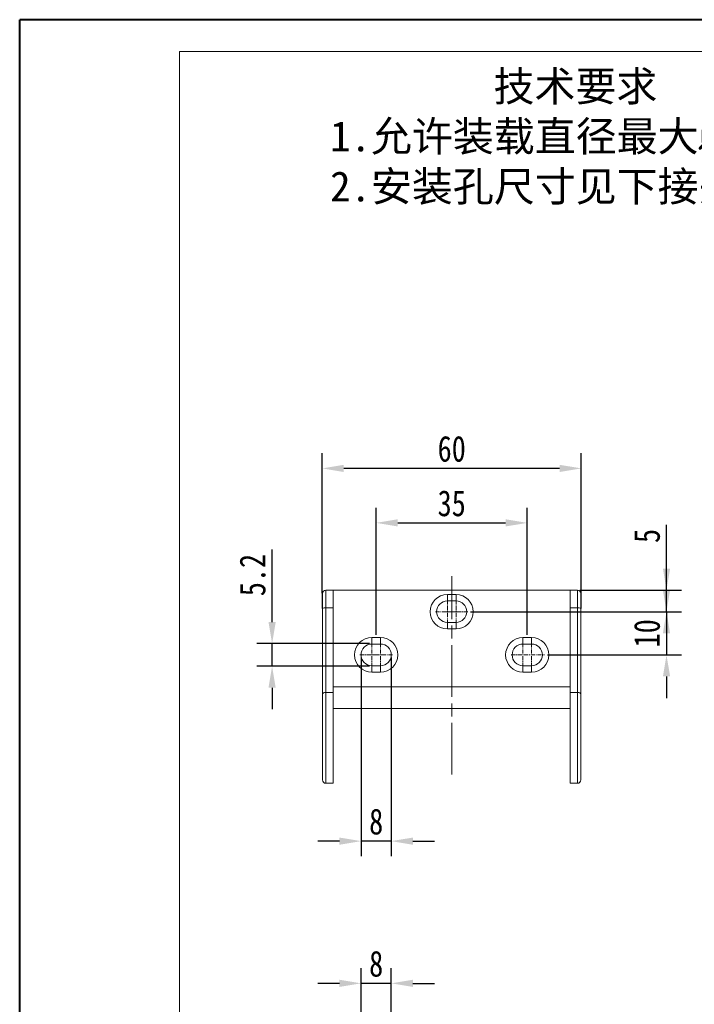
# Model space of a CAD drawing. Header units: millimetres. Extents: x 2934 to 3561, y -490 to -50.
# Tile 3 of 29: x 2934 to 3090, y -278 to -50. Entities that reach past the tile are written whole.
import ezdxf

# ---------------------------------------------------------------- set-up
doc = ezdxf.new("R2010")
doc.units = ezdxf.units.MM
doc.linetypes.add('ACAD_ISO08W100', pattern=[36, 24, -3, 6, -3])
doc.linetypes.add('CENTER', pattern=[0.6, 0.375, -0.075, 0.075, -0.075])
doc.layers.add('中心线', color=1, linetype='CENTER', lineweight=25)
doc.styles.get("Standard").update_dxf_attribs({"font": '仿宋_GB2312.ttf', "width": 0.8})
doc.styles.add('样式 6', font='仿宋_GB2312.ttf')
doc.dimstyles.new('副本 ISO-25.1', dxfattribs={"dimtxt": 6, "dimasz": 5, "dimexe": 3.5, "dimexo": 0.625, "dimgap": 1.5, "dimtad": 1, "dimdsep": 46, "dimtxsty": 'Standard', "dimcen": 2.5, "dimadec": 0, "dimazin": 0, "dimtfac": 1, "dimtmove": 0, "dimatfit": 3, "dimfxl": 0, "dimarcsym": 0})

# ---------------------------------------------------------------- blocks, each defined once
blk = doc.blocks.new('*D349')
at = {"color": 0, "lineweight": -2}
for p, q in [((3083.4, -177.13), (3083.4, -167.02)), ((3063.3, -182.13), (3086.9, -182.13)), ((3083.4, -187.13), (3083.4, -182.13)), ((3038.01, -187.13), (3086.9, -187.13)), ((3083.4, -192.13), (3083.4, -197.13))]:
    blk.add_line(p, q, dxfattribs=at)
at = {"color": 0, "lineweight": 9}
for points in [[(3082.57, -177.13), (3084.24, -177.13), (3083.4, -182.13)], [(3082.57, -192.13), (3084.24, -192.13), (3083.4, -187.13)]]:
    blk.add_solid(points, dxfattribs=at)
at = {"layer": 'Defpoints', "color": 0, "lineweight": 9}
for p in [(3062.68, -182.13), (3083.4, -182.13), (3037.39, -187.13)]:
    blk.add_point(p, dxfattribs=at)
at = {"color": 0, "lineweight": 9, "insert": (3078.9, -169.58), "char_height": 6, "attachment_point": 5, "rotation": 90}
blk.add_mtext('5', dxfattribs=at)
blk = doc.blocks.new('*D350')
at = {"color": 0, "lineweight": -2}
for p, q in [((3083.4, -182.13), (3083.4, -177.13)), ((3038.01, -187.13), (3086.9, -187.13)), ((3083.4, -187.13), (3083.4, -197.13)), ((3055.8, -197.13), (3086.9, -197.13)), ((3083.4, -202.13), (3083.4, -207.13))]:
    blk.add_line(p, q, dxfattribs=at)
at = {"color": 0, "lineweight": 9}
for points in [[(3082.57, -182.13), (3084.24, -182.13), (3083.4, -187.13)], [(3082.57, -202.13), (3084.24, -202.13), (3083.4, -197.13)]]:
    blk.add_solid(points, dxfattribs=at)
at = {"layer": 'Defpoints', "color": 0, "lineweight": 9}
for p in [(3037.39, -187.13), (3055.17, -197.13), (3083.4, -197.13)]:
    blk.add_point(p, dxfattribs=at)
at = {"color": 0, "lineweight": 9, "insert": (3078.9, -192.13), "char_height": 6, "attachment_point": 5, "rotation": 90}
blk.add_mtext('10', dxfattribs=at)
blk = doc.blocks.new('*D351')
at = {"color": 0, "lineweight": -2}
for p, q in [((3012.64, -197.75), (3012.64, -243.76)), ((3019.64, -197.75), (3019.64, -243.76)), ((3007.64, -240.26), (3002.64, -240.26)), ((3019.64, -240.26), (3012.64, -240.26)), ((3024.64, -240.26), (3029.64, -240.26))]:
    blk.add_line(p, q, dxfattribs=at)
at = {"color": 0, "lineweight": 9}
for points in [[(3007.64, -239.43), (3007.64, -241.1), (3012.64, -240.26)], [(3024.64, -239.43), (3024.64, -241.1), (3019.64, -240.26)]]:
    blk.add_solid(points, dxfattribs=at)
at = {"layer": 'Defpoints', "color": 0, "lineweight": 9}
for p in [(3012.64, -197.13), (3019.64, -197.13), (3012.64, -240.26)]:
    blk.add_point(p, dxfattribs=at)
at = {"color": 0, "lineweight": 9, "insert": (3016.14, -235.76), "char_height": 6, "attachment_point": 5}
blk.add_mtext('8', dxfattribs=at)
blk = doc.blocks.new('*D352')
at = {"color": 0, "lineweight": -2}
for p, q in [((2992.03, -189.53), (2992.03, -172.76)), ((3014.61, -194.53), (2988.53, -194.53)), ((2992.03, -199.73), (2992.03, -194.53)), ((3014.61, -199.73), (2988.53, -199.73)), ((2992.03, -204.73), (2992.03, -209.73))]:
    blk.add_line(p, q, dxfattribs=at)
at = {"color": 0, "lineweight": 9}
for points in [[(2991.2, -189.53), (2992.86, -189.53), (2992.03, -194.53)], [(2991.2, -204.73), (2992.86, -204.73), (2992.03, -199.73)]]:
    blk.add_solid(points, dxfattribs=at)
at = {"layer": 'Defpoints', "color": 0, "lineweight": 9}
for p in [(2992.03, -194.53), (3015.24, -194.53), (3015.24, -199.73)]:
    blk.add_point(p, dxfattribs=at)
at = {"color": 0, "lineweight": 9, "insert": (2987.53, -178.64), "char_height": 6, "attachment_point": 5, "rotation": 90}
blk.add_mtext('5.2', dxfattribs=at)
blk = doc.blocks.new('*D367')
at = {"color": 0, "lineweight": -2}
for p, q in [((3003.64, -182.83), (3003.64, -150.44)), ((3063.64, -182.83), (3063.64, -150.44)), ((3058.64, -153.94), (3008.64, -153.94))]:
    blk.add_line(p, q, dxfattribs=at)
at = {"color": 0, "lineweight": 9}
for points in [[(3008.64, -153.11), (3008.64, -154.78), (3003.64, -153.94)], [(3058.64, -153.11), (3058.64, -154.78), (3063.64, -153.94)]]:
    blk.add_solid(points, dxfattribs=at)
at = {"layer": 'Defpoints', "color": 0, "lineweight": 9}
for p in [(3003.64, -153.94), (3003.64, -183.45), (3063.64, -183.45)]:
    blk.add_point(p, dxfattribs=at)
at = {"color": 0, "lineweight": 9, "insert": (3033.64, -149.44), "char_height": 6, "attachment_point": 5}
blk.add_mtext('60', dxfattribs=at)
blk = doc.blocks.new('*D372')
at = {"color": 0, "lineweight": -2}
for p, q in [((3016.14, -192.5), (3016.14, -163.06)), ((3051.14, -192.5), (3051.14, -163.06)), ((3021.14, -166.56), (3046.14, -166.56))]:
    blk.add_line(p, q, dxfattribs=at)
at = {"color": 0, "lineweight": 9}
for points in [[(3021.14, -165.72), (3021.14, -167.39), (3016.14, -166.56)], [(3046.14, -165.72), (3046.14, -167.39), (3051.14, -166.56)]]:
    blk.add_solid(points, dxfattribs=at)
at = {"layer": 'Defpoints', "color": 0, "lineweight": 9}
for p in [(3051.14, -166.56), (3016.14, -193.13), (3051.14, -193.13)]:
    blk.add_point(p, dxfattribs=at)
at = {"color": 0, "lineweight": 9, "insert": (3033.64, -162.06), "char_height": 6, "attachment_point": 5}
blk.add_mtext('35', dxfattribs=at)
blk = doc.blocks.new('*D355')
at = {"color": 0, "lineweight": -2}
for p, q in [((3012.64, -309.42), (3012.64, -269.69)), ((3019.64, -309.42), (3019.64, -269.69)), ((3007.64, -273.19), (3002.64, -273.19)), ((3019.64, -273.19), (3012.64, -273.19)), ((3024.64, -273.19), (3029.64, -273.19))]:
    blk.add_line(p, q, dxfattribs=at)
at = {"color": 0, "lineweight": 9}
for points in [[(3007.64, -272.36), (3007.64, -274.02), (3012.64, -273.19)], [(3024.64, -272.36), (3024.64, -274.02), (3019.64, -273.19)]]:
    blk.add_solid(points, dxfattribs=at)
at = {"layer": 'Defpoints', "color": 0, "lineweight": 9}
for p in [(3012.64, -273.19), (3012.64, -310.05), (3019.64, -310.05)]:
    blk.add_point(p, dxfattribs=at)
at = {"color": 0, "lineweight": 9, "insert": (3016.14, -268.69), "char_height": 6, "attachment_point": 5}
blk.add_mtext('8', dxfattribs=at)

msp = doc.modelspace()

# ---------------------------------------------------------------- linework, layer by layer
at = {"color": 7, "lineweight": 40}
for p in [(2933.552, -489.71), (3555.317, -50.033)]:
    msp.add_line(p, (2933.552, -50.033), dxfattribs=at)
at = {"color": 7, "lineweight": 13}
for p in [(2970.561, -482.308), (3547.915, -57.435)]:
    msp.add_line(p, (2970.561, -57.435), dxfattribs=at)
at = {"color": 7, "linetype": 'Continuous', "lineweight": 15}
for p, q in [((3004.5, -182.126), (3004.5, -186.234)), ((3006.211, -182.126), (3004.5, -182.126)), ((3006.211, -182.126), (3006.211, -186.234)), ((3006.211, -182.126), (3061.061, -182.126)), ((3061.061, -182.126), (3062.773, -182.126)), ((3061.061, -186.234), (3061.061, -182.126)), ((3062.773, -186.234), (3062.773, -182.126)), ((3032.636, -183.126), (3034.636, -183.126)), ((3032.636, -183.126), (3032.636, -184.626)), ((3032.636, -184.626), (3034.636, -184.626)), ((3034.636, -184.626), (3034.636, -183.126)), ((3003.7, -186.386), (3003.7, -206.267)), ((3004.5, -186.234), (3004.5, -205.811)), ((3004.5, -186.234), (3006.211, -186.234)), ((3006.211, -186.234), (3006.211, -205.811)), ((3061.061, -186.234), (3062.773, -186.234)), ((3061.061, -205.811), (3061.061, -186.234)), ((3062.773, -205.811), (3062.773, -186.234)), ((3063.573, -206.267), (3063.573, -186.386)), ((3032.636, -189.626), (3032.636, -191.126)), ((3034.636, -189.626), (3032.636, -189.626)), ((3034.636, -191.126), (3032.636, -191.126)), ((3034.636, -191.126), (3034.636, -189.626)), ((3015.136, -193.126), (3017.136, -193.126)), ((3015.136, -193.126), (3015.136, -194.626)), ((3017.136, -194.626), (3017.136, -193.126)), ((3050.136, -193.126), (3052.136, -193.126)), ((3050.136, -193.126), (3050.136, -194.626)), ((3052.136, -194.626), (3052.136, -193.126)), ((3015.136, -194.626), (3017.136, -194.626)), ((3050.136, -194.626), (3052.136, -194.626)), ((3017.136, -199.626), (3015.136, -199.626)), ((3015.136, -199.626), (3015.136, -201.126)), ((3017.136, -201.126), (3017.136, -199.626)), ((3052.136, -199.626), (3050.136, -199.626)), ((3050.136, -199.626), (3050.136, -201.126)), ((3052.136, -201.126), (3052.136, -199.626)), ((3017.136, -201.126), (3015.136, -201.126)), ((3052.136, -201.126), (3050.136, -201.126)), ((3006.211, -204.527), (3061.061, -204.527)), ((3003.7, -206.267), (3003.7, -226.067)), ((3006.211, -205.811), (3004.5, -205.811)), ((3004.5, -205.811), (3004.5, -226.867)), ((3006.211, -205.811), (3006.211, -226.867)), ((3061.061, -226.867), (3061.061, -205.811)), ((3061.061, -205.811), (3062.773, -205.811)), ((3062.773, -226.867), (3062.773, -205.811)), ((3061.061, -209.549), (3006.211, -209.549)), ((3063.573, -226.067), (3063.573, -215.124)), ((3004.5, -226.867), (3006.211, -226.867)), ((3061.061, -226.867), (3062.773, -226.867))]:
    msp.add_line(p, q, dxfattribs=at)
at = {"color": 1, "linetype": 'CENTER', "lineweight": 9, "ltscale": 2.54}
for p, q in [((3032.636, -189.876), (3032.636, -184.376)), ((3034.636, -189.876), (3034.636, -184.376)), ((3029.886, -187.126), (3035.386, -187.126)), ((3031.886, -187.126), (3037.386, -187.126)), ((3015.136, -199.876), (3015.136, -194.376)), ((3017.136, -199.876), (3017.136, -194.376)), ((3050.136, -199.876), (3050.136, -194.376)), ((3052.136, -199.876), (3052.136, -194.376)), ((3012.386, -197.126), (3017.886, -197.126)), ((3014.386, -197.126), (3019.886, -197.126)), ((3047.386, -197.126), (3055.17, -197.126))]:
    msp.add_line(p, q, dxfattribs=at)
at = {"color": 7, "linetype": 'Continuous', "lineweight": 15}
for centre, radius, start, end in [((3004.5, -182.926), 0.8, 90, 180), ((3062.773, -182.926), 0.8, 0, 90), ((3032.636, -187.126), 4, 90, 270), ((3032.636, -187.126), 2.5, 90, 270), ((3034.636, -187.126), 4, 270, 90), ((3034.636, -187.126), 2.5, 270, 90), ((3004.307, -187.399), 1.181, 80.60705, 120.93984), ((3062.965, -187.399), 1.181, 59.06016, 99.39295), ((3015.136, -197.126), 4, 90, 270), ((3017.136, -197.126), 4, 270, 90), ((3050.136, -197.126), 4, 90, 270), ((3052.136, -197.126), 4, 270, 90), ((3015.136, -197.126), 2.5, 90, 270), ((3017.136, -197.126), 2.5, 270, 90), ((3050.136, -197.126), 2.5, 90, 270), ((3052.136, -197.126), 2.5, 270, 90), ((3004.5, -226.067), 0.8, 180, 270), ((3062.773, -226.067), 0.8, 270, 0)]:
    msp.add_arc(centre, radius, start, end, dxfattribs=at)
at = {"color": 7, "linetype": 'Continuous', "lineweight": 9}
for points, knots in [([(3003.635, -182.926), (3003.635, -182.929), (3003.635, -182.935), (3003.635, -182.967), (3003.635, -182.991), (3003.635, -183.106), (3003.635, -183.243), (3003.635, -183.761), (3003.635, -184.256), (3003.635, -185.317), (3003.635, -185.842), (3003.635, -186.386)], [0, 0, 0, 0, 0.07735115, 0.07735115, 0.15470231, 0.15470231, 0.35453542, 0.35453542, 0.71740144, 0.71740144, 1, 1, 1, 1]), ([(3063.638, -186.386), (3063.638, -186.122), (3063.638, -185.862), (3063.638, -185.361), (3063.638, -185.12), (3063.638, -184.212), (3063.638, -183.659), (3063.638, -183.156), (3063.638, -183.04), (3063.638, -182.944), (3063.638, -182.929), (3063.638, -182.926)], [0, 0, 0, 0, 0.1372928, 0.1372928, 0.2745857, 0.2745857, 0.6864162, 0.6864162, 0.8861541, 0.8861541, 1, 1, 1, 1])]:
    msp.add_open_spline(points, degree=3, knots=knots, dxfattribs=at)
at = {"color": 7, "linetype": 'Continuous', "lineweight": 15}
for points, knots in [([(3003.7, -182.926), (3003.7, -182.927), (3003.7, -182.929), (3003.7, -182.944), (3003.7, -182.969), (3003.7, -183.003), (3003.7, -183.046), (3003.7, -183.099), (3003.7, -183.179), (3003.7, -183.298), (3003.7, -183.469), (3003.7, -183.669), (3003.7, -183.899), (3003.7, -184.153), (3003.7, -184.524), (3003.7, -185.031), (3003.7, -185.584), (3003.7, -185.994), (3003.7, -186.225), (3003.7, -186.342), (3003.7, -186.386)], [0, 0, 0, 0, 0.03463202, 0.06926404, 0.10389607, 0.13852809, 0.17316011, 0.20779213, 0.24242416, 0.30682449, 0.37122799, 0.43568199, 0.50012926, 0.56477872, 0.6289359, 0.75770378, 0.87877076, 0.93915991, 0.97689107, 1, 1, 1, 1]), ([(3063.573, -186.386), (3063.573, -186.32), (3063.573, -186.186), (3063.573, -185.989), (3063.573, -185.795), (3063.573, -185.604), (3063.573, -185.417), (3063.573, -185.233), (3063.573, -185.003), (3063.573, -184.732), (3063.573, -184.432), (3063.573, -184.153), (3063.573, -183.899), (3063.573, -183.67), (3063.573, -183.402), (3063.573, -183.148), (3063.573, -182.995), (3063.573, -182.942), (3063.573, -182.928), (3063.573, -182.927), (3063.573, -182.926)], [0, 0, 0, 0, 0.034632, 0.069264, 0.1038961, 0.1385281, 0.1731601, 0.2077921, 0.2424242, 0.3068245, 0.371228, 0.435682, 0.5001293, 0.5647787, 0.6289359, 0.7577038, 0.8787708, 0.9391599, 0.9768911, 1, 1, 1, 1]), ([(3004.5, -205.811), (3004.391, -205.811), (3004.283, -205.824), (3004.086, -205.871), (3003.997, -205.906), (3003.78, -206.034), (3003.7, -206.151), (3003.7, -206.267)], [0, 0, 0, 0, 0.25, 0.25, 0.5, 0.5, 1, 1, 1, 1]), ([(3062.773, -205.811), (3062.882, -205.811), (3062.99, -205.824), (3063.187, -205.871), (3063.276, -205.906), (3063.493, -206.034), (3063.573, -206.151), (3063.573, -206.267)], [0, 0, 0, 0, 0.25, 0.25, 0.5, 0.5, 1, 1, 1, 1]), ([(3063.573, -215.124), (3063.573, -215.018), (3063.573, -214.806), (3063.573, -214.489), (3063.573, -214.171), (3063.573, -213.75), (3063.573, -213.225), (3063.573, -212.596), (3063.573, -211.969), (3063.573, -211.142), (3063.573, -210.341), (3063.573, -209.576), (3063.573, -208.837), (3063.573, -208.147), (3063.573, -207.584), (3063.573, -207.284), (3063.573, -206.993), (3063.573, -206.649), (3063.573, -206.394), (3063.573, -206.267)], [0, 0, 0, 0, 0.0308123, 0.0616246, 0.0924369, 0.1232494, 0.1848822, 0.2465131, 0.3099941, 0.3732604, 0.5000031, 0.5634841, 0.6267504, 0.7534931, 0.8152131, 0.8482346, 0.8767367, 0.938369, 1, 1, 1, 1])]:
    msp.add_open_spline(points, degree=3, knots=knots, dxfattribs=at)
at = {"layer": '中心线', "linetype": 'ACAD_ISO08W100', "lineweight": 13, "ltscale": 0.5}
msp.add_line((3033.636, -224.862), (3033.636, -178.928), dxfattribs=at)

# ---------------------------------------------------------------- texts
at = {"insert": (3005.474, -61.964), "char_height": 6.9551, "attachment_point": 1, "style": '样式 6'}
msp.add_mtext('        技术要求\\P1.允许装载直径最大{\\fISOCPEUR|b0|i0|c0|p34;%%C}16mm；\\P2.安装孔尺寸见下接头尺寸图。', dxfattribs=at)

# ---------------------------------------------------------------- dimensions: what is measured, and where the dimension line sits
at = {"color": 5, "lineweight": 9}
for base, p1, p2, picture, middle in [((3003.635, -153.942), (3063.638, -183.453), (3003.635, -183.453), '*D367', (3033.636, -149.442)), ((3051.136, -166.558), (3016.136, -193.126), (3051.136, -193.126), '*D372', (3033.636, -162.058))]:
    dim = msp.add_linear_dim(base=base, p1=p1, p2=p2, dimstyle='副本 ISO-25.1', dxfattribs=at)
    dim.commit()
    dim.dimension.update_dxf_attribs({"geometry": picture, "text_midpoint": middle})
dim = msp.add_linear_dim(base=(3083.405, -182.126), p1=(3037.386, -187.126), p2=(3062.678, -182.126), angle=270, text='5', dimstyle='副本 ISO-25.1', dxfattribs=at)
dim.commit()
dim.dimension.update_dxf_attribs({"geometry": '*D349', "text_midpoint": (3078.905, -169.576)})
for base, p1, p2, picture, middle in [((2992.029, -194.526), (3015.236, -199.726), (3015.236, -194.526), '*D352', (2987.529, -178.642)), ((3083.405, -197.126), (3037.386, -187.126), (3055.17, -197.126), '*D350', (3078.905, -192.126))]:
    dim = msp.add_linear_dim(base=base, p1=p1, p2=p2, angle=270, dimstyle='副本 ISO-25.1', dxfattribs=at)
    dim.commit()
    dim.dimension.update_dxf_attribs({"geometry": picture, "text_midpoint": middle})
for base, p1, p2, picture, middle in [((3012.636, -240.264), (3019.636, -197.126), (3012.636, -197.126), '*D351', (3016.136, -235.764)), ((3012.636, -273.19), (3019.636, -310.047), (3012.636, -310.047), '*D355', (3016.136, -268.69))]:
    dim = msp.add_linear_dim(base=base, p1=p1, p2=p2, text='8', dimstyle='副本 ISO-25.1', dxfattribs=at)
    dim.commit()
    dim.dimension.update_dxf_attribs({"geometry": picture, "text_midpoint": middle})

doc.saveas('drawing.dxf')
